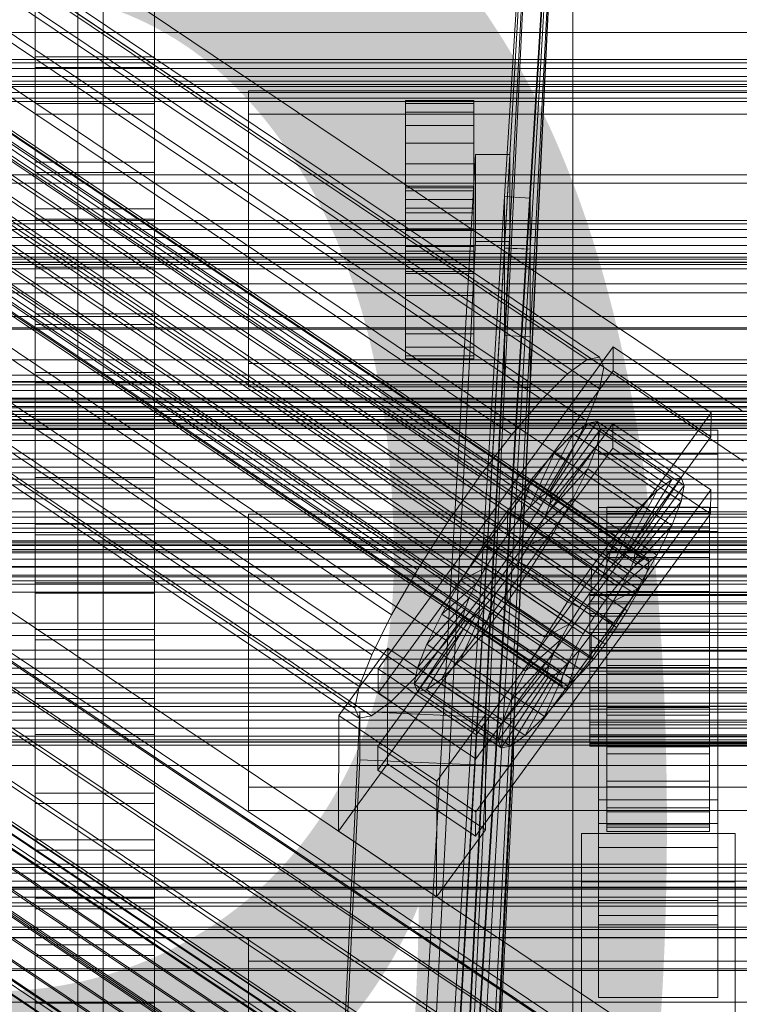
# Model space of a CAD drawing. Header units: millimetres. Extents: x -4395 to 65662, y -65530 to 6847.
# Tile 203 of 256: x -215 to -130, y -35091 to -34976. Entities that reach past the tile are written whole.
import ezdxf

# ---------------------------------------------------------------- set-up
doc = ezdxf.new("R2010")
doc.units = ezdxf.units.MM
for name, color, linetype, lineweight in [('COTAS_O', 1, 'Continuous', 0), ('frontal_C01', 7, 'Continuous', 0), ('frontal_C02', 7, 'Continuous', 0), ('frontal_C03', 7, 'Continuous', 0), ('frontal_C04', 7, 'Continuous', 0), ('frontal_CHUTE_GRIZZLY_SEPARADOR', 7, 'Continuous', 0), ('frontal_mezcladora', 7, 'Continuous', 0), ('frontal_mix-C02', 7, 'Continuous', 0), ('frontal_secador', 7, 'Continuous', 0)]:
    doc.layers.add(name, color=color, linetype=linetype, lineweight=lineweight)
doc.dimstyles.new('R19_100', dxfattribs={"dimtxt": 250, "dimasz": 150, "dimexe": 150, "dimexo": 80, "dimgap": 100, "dimtad": 1, "dimtih": 1, "dimtoh": 1, "dimdsep": 46, "dimcen": 0.09, "dimadec": 0, "dimazin": 0, "dimtfac": 1, "dimtdec": 4, "dimtofl": 0, "dimtmove": 0, "dimatfit": 3, "dimfxl": 1, "dimtolj": 1, "dimtzin": 0, "dimarcsym": 0})

# ---------------------------------------------------------------- blocks, each defined once
blk = doc.blocks.new('DIM_R33_45')
at = {"layer": 'COTAS_O'}
for p, q in [((-1850, -34800), (-1850, -35500)), ((-150, -34800), (-150, -35500)), ((-1850, -35500), (-1700, -35455)), ((-150, -35500), (-300, -35455)), ((-150, -35500), (-1850, -35500)), ((-1850, -35500), (-1700, -35545)), ((-150, -35500), (-300, -35545))]:
    blk.add_line(p, q, dxfattribs=at)
blk.add_text('1700 O', height=250, rotation=180, dxfattribs=at).set_placement((-1000, -35600))
blk = doc.blocks.new('DIM_R33_49')
at = {"layer": 'COTAS_O'}
for p, q in [((-1480, -35300), (-1330, -35255)), ((490, -35300), (340, -35255)), ((-1480, -36000), (-1480, -35300)), ((-1480, -35300), (490, -35300)), ((-1480, -35300), (-1330, -35345)), ((490, -35300), (340, -35345)), ((490, -36000), (490, -35300))]:
    blk.add_line(p, q, dxfattribs=at)
blk.add_text('1970 O', height=250, dxfattribs=at).set_placement((-495, -35200))
blk = doc.blocks.new('DIM_R33_51')
at = {"layer": 'COTAS_O'}
for p, q in [((-1400, -35300), (-1250, -35255)), ((1400, -35300), (1250, -35255)), ((-1400, -36000), (-1400, -35300)), ((-1400, -35300), (1400, -35300)), ((-1400, -35300), (-1250, -35345)), ((1400, -35300), (1250, -35345)), ((1400, -36000), (1400, -35300))]:
    blk.add_line(p, q, dxfattribs=at)
blk.add_text('2800 O', height=250, dxfattribs=at).set_placement((0, -35200))

msp = doc.modelspace()

# ---------------------------------------------------------------- linework, layer by layer
at = {"layer": 'frontal_C01'}
for p, q in [((-332.629, -34891.604), (-148.32, -35015.473)), ((-331.181, -34891.34), (-146.872, -35015.209)), ((-334.938, -34893.291), (-150.629, -35017.16)), ((-330.692, -34892.515), (-146.383, -35016.385)), ((-356.348, -34895.765), (-142.549, -35039.454)), ((-355.53, -34895.168), (-141.731, -35038.856)), ((-355.017, -34895.074), (-141.218, -35038.762)), ((-354.844, -34895.49), (-141.045, -35039.179)), ((-331.197, -34895.051), (-146.887, -35018.92)), ((-357.415, -34896.826), (-143.617, -35040.514)), ((-355.022, -34896.389), (-141.224, -35040.077)), ((-337.95, -34896.284), (-153.641, -35020.154)), ((-355.541, -34897.708), (-141.742, -35041.396)), ((-358.659, -34898.277), (-144.861, -35041.966)), ((-332.659, -34898.773), (-148.35, -35022.643)), ((-146.196, -35043.709), (-359.995, -34900.021)), ((-356.363, -34899.358), (-142.565, -35043.046)), ((-341.461, -34900.381), (-157.152, -35024.25)), ((-357.434, -34901.226), (-143.635, -35044.914)), ((-361.332, -34901.938), (-147.533, -35045.626)), ((-358.68, -34903.185), (-144.881, -35046.873)), ((-334.981, -34903.43), (-150.672, -35027.299)), ((-362.578, -34903.897), (-148.779, -35047.585)), ((-363.648, -34905.765), (-149.85, -35049.453)), ((-360.017, -34905.102), (-146.218, -35048.79)), ((-160.922, -35029.171), (-345.231, -34905.302)), ((-361.352, -34906.845), (-147.554, -35050.533)), ((-364.471, -34907.415), (-150.672, -35051.103)), ((-362.596, -34908.297), (-148.798, -35051.985)), ((-365.168, -34909.632), (-151.369, -35053.32)), ((-364.989, -34908.734), (-151.191, -35052.422)), ((-363.664, -34909.357), (-149.865, -35053.046)), ((-338.003, -34908.702), (-153.694, -35032.571)), ((-364.995, -34910.049), (-151.196, -35053.737)), ((-364.482, -34909.955), (-150.683, -35053.643)), ((-349.002, -34910.711), (-164.693, -35034.58)), ((-341.52, -34914.231), (-157.211, -35038.1)), ((-352.519, -34916.24), (-168.21, -35040.109)), ((-345.291, -34919.64), (-160.982, -35043.509)), ((-355.541, -34921.512), (-171.232, -35045.381)), ((-349.061, -34924.561), (-164.752, -35048.43)), ((-357.863, -34926.168), (-173.554, -35050.037)), ((-352.572, -34928.657), (-168.263, -35052.527)), ((-359.326, -34929.891), (-175.016, -35053.76)), ((-359.83, -34932.426), (-175.521, -35056.296)), ((-355.584, -34931.651), (-171.275, -35055.52)), ((-359.341, -34933.602), (-175.032, -35057.471)), ((-357.893, -34933.337), (-173.584, -35057.207)), ((-130, -35021.621), (-228.298, -34955.558)), ((-228.298, -34961.317), (-130, -35027.38)), ((-450, -34977.195), (450, -34977.195)), ((-172.809, -35051.706), (-145.277, -35013.994)), ((-145.289, -35016.817), (-145.277, -35013.994)), ((-145.277, -35013.994), (-133.809, -35021.702)), ((-150.629, -35017.16), (-148.32, -35015.473)), ((-148.32, -35015.473), (-146.872, -35015.209)), ((-146.872, -35015.209), (-146.383, -35016.385)), ((-145.289, -35016.817), (-172.821, -35054.528)), ((-146.383, -35016.385), (-146.887, -35018.92)), ((-133.821, -35024.524), (-145.289, -35016.817)), ((-153.641, -35020.154), (-150.629, -35017.16)), ((-146.887, -35018.92), (-148.35, -35022.643)), ((-157.152, -35024.25), (-153.641, -35020.154)), ((-133.809, -35021.702), (-161.341, -35059.413)), ((-133.809, -35021.702), (-133.821, -35024.524)), ((-172.847, -35060.738), (-145.315, -35023.026)), ((-153.199, -35031.149), (-148.226, -35022.933)), ((-152.686, -35031.055), (-147.143, -35022.735)), ((-152.513, -35031.471), (-146.777, -35023.615)), ((-148.35, -35022.643), (-150.672, -35027.299)), ((-148.226, -35022.933), (-149.953, -35024.195)), ((-147.143, -35022.735), (-148.226, -35022.933)), ((-148.226, -35022.933), (-138.396, -35029.54)), ((-147.155, -35025.511), (-146.777, -35023.615)), ((-147.143, -35022.735), (-137.313, -35029.342)), ((-146.777, -35023.615), (-147.143, -35022.735)), ((-147, -35026.578), (-147, -35023.755)), ((-147, -35023.755), (-133, -35023.755)), ((-147, -35069.804), (-147, -35023.755)), ((-146.777, -35023.615), (-136.948, -35030.221)), ((-145.327, -35025.849), (-145.315, -35023.026)), ((-145.315, -35023.026), (-133.847, -35030.734)), ((-133, -35023.755), (-133, -35026.578)), ((-133, -35023.755), (-133, -35069.804)), ((-161.353, -35062.236), (-133.821, -35024.524)), ((-160.922, -35029.171), (-157.152, -35024.25)), ((-154.017, -35031.746), (-149.953, -35024.195)), ((-149.953, -35024.195), (-152.207, -35026.434)), ((-149.953, -35024.195), (-140.123, -35030.801)), ((-145.327, -35025.849), (-172.859, -35063.56)), ((-152.692, -35032.37), (-147.155, -35025.511)), ((-148.249, -35028.296), (-147.155, -35025.511)), ((-147.155, -35025.511), (-137.325, -35032.118)), ((-133.859, -35033.556), (-145.327, -35025.849)), ((-155.085, -35032.807), (-152.207, -35026.434)), ((-152.207, -35026.434), (-154.833, -35029.499)), ((-152.207, -35026.434), (-142.377, -35033.041)), ((-133, -35026.578), (-147, -35026.578)), ((-147, -35026.578), (-147, -35072.626)), ((-133, -35072.626), (-133, -35026.578)), ((-150.672, -35027.299), (-153.694, -35032.571)), ((-153.21, -35033.689), (-148.249, -35028.296)), ((-149.985, -35031.779), (-148.249, -35028.296)), ((-148.249, -35028.296), (-138.419, -35034.902)), ((-164.693, -35034.58), (-160.922, -35029.171)), ((-154.833, -35029.499), (-157.653, -35033.179)), ((-156.329, -35034.258), (-154.833, -35029.499)), ((-154.833, -35029.499), (-145.003, -35036.105)), ((-138.396, -35029.54), (-143.369, -35037.755)), ((-137.313, -35029.342), (-142.856, -35037.661)), ((-140.123, -35030.801), (-138.396, -35029.54)), ((-138.396, -35029.54), (-137.313, -35029.342)), ((-137.313, -35029.342), (-136.948, -35030.221)), ((-136.948, -35030.221), (-142.683, -35038.078)), ((-136.948, -35030.221), (-137.325, -35032.118)), ((-133.847, -35030.734), (-161.379, -35068.445)), ((-155.085, -35032.807), (-154.017, -35031.746)), ((-154.033, -35035.339), (-149.985, -35031.779)), ((-154.017, -35031.746), (-153.199, -35031.149)), ((-144.188, -35038.352), (-154.017, -35031.746)), ((-153.199, -35031.149), (-152.686, -35031.055)), ((-143.369, -35037.755), (-153.199, -35031.149)), ((-152.513, -35031.471), (-152.692, -35032.37)), ((-142.856, -35037.661), (-152.686, -35031.055)), ((-152.686, -35031.055), (-152.513, -35031.471)), ((-142.683, -35038.078), (-152.513, -35031.471)), ((-152.246, -35035.723), (-149.985, -35031.779)), ((-149.985, -35031.779), (-140.156, -35038.385)), ((-140.123, -35030.801), (-144.188, -35038.352)), ((-142.377, -35033.041), (-140.123, -35030.801)), ((-133.847, -35030.734), (-133.859, -35033.556)), ((-153.694, -35032.571), (-157.211, -35038.1)), ((-156.329, -35034.258), (-155.085, -35032.807)), ((-145.255, -35039.413), (-155.085, -35032.807)), ((-152.692, -35032.37), (-153.21, -35033.689)), ((-142.862, -35038.976), (-152.692, -35032.37)), ((-147, -35035.61), (-147, -35032.787)), ((-147, -35032.787), (-133, -35032.787)), ((-147, -35078.836), (-147, -35032.787)), ((-146, -35042.75), (-146, -35032.753)), ((-146, -35032.753), (-146, -35033.281)), ((-146, -35032.753), (-134, -35032.753)), ((-146, -35033.52), (-146, -35032.753)), ((-137.325, -35032.118), (-142.862, -35038.976)), ((-137.325, -35032.118), (-138.419, -35034.902)), ((-134, -35033.281), (-134, -35032.753)), ((-134, -35032.753), (-134, -35042.75)), ((-134, -35032.753), (-134, -35033.52)), ((-133, -35032.787), (-133, -35035.61)), ((-133, -35032.787), (-133, -35078.836)), ((-161.391, -35071.268), (-133.859, -35033.556)), ((-157.653, -35033.179), (-160.474, -35037.226)), ((-157.653, -35033.179), (-157.665, -35036.002)), ((-147.823, -35039.786), (-157.653, -35033.179)), ((-153.21, -35033.689), (-154.033, -35035.339)), ((-143.38, -35040.295), (-153.21, -35033.689)), ((-146, -35043), (-146, -35033.281)), ((-146, -35033.281), (-146, -35035.067)), ((-146, -35033.281), (-134, -35033.281)), ((-146, -35043.113), (-146, -35033.52)), ((-146, -35033.52), (-134, -35033.52)), ((-146, -35035.529), (-146, -35033.52)), ((-142.377, -35033.041), (-145.255, -35039.413)), ((-145.003, -35036.105), (-142.377, -35033.041)), ((-134, -35035.067), (-134, -35033.281)), ((-134, -35033.281), (-134, -35043)), ((-134, -35033.52), (-134, -35043.113)), ((-134, -35033.52), (-134, -35035.529)), ((-168.21, -35040.109), (-164.693, -35034.58)), ((-157.665, -35036.002), (-156.329, -35034.258)), ((-146.499, -35040.865), (-156.329, -35034.258)), ((-146, -35043.846), (-146, -35035.067)), ((-146, -35035.067), (-146, -35037.989)), ((-146, -35035.067), (-134, -35035.067)), ((-138.419, -35034.902), (-143.38, -35040.295)), ((-138.419, -35034.902), (-140.156, -35038.385)), ((-134, -35037.989), (-134, -35035.067)), ((-134, -35035.067), (-134, -35043.846)), ((-159.001, -35037.919), (-157.665, -35036.002)), ((-157.665, -35036.002), (-147.835, -35042.608)), ((-154.033, -35035.339), (-155.103, -35037.207)), ((-155.103, -35037.207), (-152.246, -35035.723)), ((-154.877, -35039.859), (-152.246, -35035.723)), ((-144.203, -35041.945), (-154.033, -35035.339)), ((-152.246, -35035.723), (-142.416, -35042.329)), ((-147.823, -35039.786), (-145.003, -35036.105)), ((-133, -35035.61), (-147, -35035.61)), ((-147, -35035.61), (-147, -35081.658)), ((-145.003, -35036.105), (-146.499, -35040.865)), ((-146, -35044.065), (-146, -35035.529)), ((-146, -35035.529), (-134, -35035.529)), ((-146, -35038.643), (-146, -35035.529)), ((-134, -35035.529), (-134, -35044.065)), ((-134, -35035.529), (-134, -35038.643)), ((-133, -35081.658), (-133, -35035.61)), ((-160.474, -35037.226), (-163.105, -35041.362)), ((-159.001, -35037.919), (-160.474, -35037.226)), ((-160.474, -35037.226), (-150.644, -35043.832)), ((-155.103, -35037.207), (-156.35, -35039.166)), ((-145.274, -35043.813), (-155.103, -35037.207)), ((-157.211, -35038.1), (-160.982, -35043.509)), ((-160.247, -35039.878), (-159.001, -35037.919)), ((-149.171, -35044.525), (-159.001, -35037.919)), ((-146, -35045.231), (-146, -35037.989)), ((-146, -35037.989), (-146, -35041.85)), ((-146, -35037.989), (-134, -35037.989)), ((-146, -35045.54), (-146, -35038.643)), ((-146, -35038.643), (-134, -35038.643)), ((-146, -35042.651), (-146, -35038.643)), ((-144.188, -35038.352), (-145.255, -35039.413)), ((-140.156, -35038.385), (-144.203, -35041.945)), ((-143.369, -35037.755), (-144.188, -35038.352)), ((-142.856, -35037.661), (-143.369, -35037.755)), ((-142.862, -35038.976), (-142.683, -35038.078)), ((-142.683, -35038.078), (-142.856, -35037.661)), ((-140.156, -35038.385), (-142.416, -35042.329)), ((-141.731, -35038.856), (-141.218, -35038.762)), ((-141.218, -35038.762), (-141.045, -35039.179)), ((-134, -35041.85), (-134, -35037.989)), ((-134, -35037.989), (-134, -35045.231)), ((-134, -35038.643), (-134, -35045.54)), ((-134, -35038.643), (-134, -35042.651)), ((-160.247, -35039.878), (-163.105, -35041.362)), ((-161.318, -35041.746), (-160.247, -35039.878)), ((-150.417, -35046.484), (-160.247, -35039.878)), ((-157.698, -35043.905), (-154.877, -35039.859)), ((-156.35, -35039.166), (-157.686, -35041.082)), ((-156.35, -35039.166), (-154.877, -35039.859)), ((-146.52, -35045.772), (-156.35, -35039.166)), ((-154.877, -35039.859), (-145.047, -35046.465)), ((-150.644, -35043.832), (-147.823, -35039.786)), ((-147.835, -35042.608), (-147.823, -35039.786)), ((-145.255, -35039.413), (-146.499, -35040.865)), ((-143.617, -35040.514), (-142.549, -35039.454)), ((-143.38, -35040.295), (-142.862, -35038.976)), ((-142.549, -35039.454), (-141.731, -35038.856)), ((-141.045, -35039.179), (-141.224, -35040.077)), ((-171.232, -35045.381), (-168.21, -35040.109)), ((-146.499, -35040.865), (-147.835, -35042.608)), ((-144.861, -35041.966), (-143.617, -35040.514)), ((-144.203, -35041.945), (-143.38, -35040.295)), ((-141.224, -35040.077), (-141.742, -35041.396)), ((-163.105, -35041.362), (-165.365, -35045.305)), ((-161.318, -35041.746), (-165.365, -35045.305)), ((-163.105, -35041.362), (-153.275, -35047.968)), ((-162.14, -35043.396), (-161.318, -35041.746)), ((-151.488, -35048.352), (-161.318, -35041.746)), ((-157.686, -35041.082), (-159.022, -35042.826)), ((-157.686, -35041.082), (-157.698, -35043.905)), ((-147.856, -35047.689), (-157.686, -35041.082)), ((-146.196, -35043.709), (-144.861, -35041.966)), ((-146, -35047.059), (-146, -35041.85)), ((-146, -35041.85), (-146, -35046.385)), ((-146, -35041.85), (-134, -35041.85)), ((-145.274, -35043.813), (-144.203, -35041.945)), ((-141.742, -35041.396), (-142.565, -35043.046)), ((-134, -35046.385), (-134, -35041.85)), ((-134, -35041.85), (-134, -35047.059)), ((-159.022, -35042.826), (-160.518, -35047.586)), ((-159.022, -35042.826), (-160.266, -35044.278)), ((-149.192, -35049.432), (-159.022, -35042.826)), ((-147.835, -35042.608), (-149.171, -35044.525)), ((-148, -35043.113), (-148, -35042.75)), ((-148, -35042.75), (-148, -35043)), ((-148, -35042.75), (148, -35042.75)), ((-148, -35043), (-148, -35043.846)), ((-148, -35043), (148, -35043)), ((-148, -35044.065), (-148, -35043.113)), ((-148, -35043.113), (148, -35043.113)), ((-146, -35047.439), (-146, -35042.651)), ((-146, -35042.651), (-134, -35042.651)), ((-146, -35047.278), (-146, -35042.651)), ((-146, -35043), (-146, -35042.75)), ((-134, -35042.75), (-146, -35042.75)), ((-146, -35042.75), (-146, -35043.113)), ((-146, -35043.846), (-146, -35043)), ((-134, -35043), (-146, -35043)), ((-134, -35043.113), (-146, -35043.113)), ((-146, -35043.113), (-146, -35044.065)), ((-142.416, -35042.329), (-145.274, -35043.813)), ((-142.416, -35042.329), (-145.047, -35046.465)), ((-142.565, -35043.046), (-143.635, -35044.914)), ((-134, -35042.651), (-134, -35047.439)), ((-134, -35042.651), (-134, -35047.278)), ((-134, -35042.75), (-134, -35043)), ((-134, -35043.113), (-134, -35042.75)), ((-134, -35043), (-134, -35043.846)), ((-134, -35044.065), (-134, -35043.113)), ((-162.14, -35043.396), (-167.102, -35048.788)), ((-160.982, -35043.509), (-164.752, -35048.43)), ((-160.266, -35044.278), (-163.144, -35050.65)), ((-162.659, -35044.715), (-162.14, -35043.396)), ((-152.311, -35050.002), (-162.14, -35043.396)), ((-160.266, -35044.278), (-161.333, -35045.338)), ((-160.518, -35047.586), (-157.698, -35043.905)), ((-150.436, -35050.884), (-160.266, -35044.278)), ((-157.698, -35043.905), (-147.868, -35050.511)), ((-153.275, -35047.968), (-150.644, -35043.832)), ((-150.644, -35043.832), (-149.171, -35044.525)), ((-149.171, -35044.525), (-150.417, -35046.484)), ((-148, -35043.846), (-148, -35045.231)), ((-148, -35043.846), (148, -35043.846)), ((-148, -35045.54), (-148, -35044.065)), ((-148, -35044.065), (148, -35044.065)), ((-147.533, -35045.626), (-146.196, -35043.709)), ((-146.52, -35045.772), (-145.274, -35043.813)), ((-146, -35045.231), (-146, -35043.846)), ((-134, -35043.846), (-146, -35043.846)), ((-134, -35044.065), (-146, -35044.065)), ((-146, -35044.065), (-146, -35045.54)), ((-134, -35043.846), (-134, -35045.231)), ((-134, -35045.54), (-134, -35044.065)), ((-173.554, -35050.037), (-171.232, -35045.381)), ((-162.837, -35045.613), (-168.573, -35053.47)), ((-162.659, -35044.715), (-168.196, -35051.573)), ((-165.365, -35045.305), (-167.102, -35048.788)), ((-161.333, -35045.338), (-165.397, -35052.89)), ((-165.365, -35045.305), (-155.535, -35051.912)), ((-162.837, -35045.613), (-162.659, -35044.715)), ((-162.664, -35046.03), (-162.837, -35045.613)), ((-153.008, -35052.219), (-162.837, -35045.613)), ((-152.829, -35051.321), (-162.659, -35044.715)), ((-161.333, -35045.338), (-162.151, -35045.936)), ((-151.503, -35051.945), (-161.333, -35045.338)), ((-148.779, -35047.585), (-147.533, -35045.626)), ((-148, -35045.231), (-148, -35047.059)), ((-148, -35045.231), (148, -35045.231)), ((-148, -35047.439), (-148, -35045.54)), ((-148, -35045.54), (148, -35045.54)), ((-146, -35047.059), (-146, -35045.231)), ((-134, -35045.231), (-146, -35045.231)), ((-134, -35045.54), (-146, -35045.54)), ((-146, -35045.54), (-146, -35047.439)), ((-143.635, -35044.914), (-144.881, -35046.873)), ((-134, -35045.231), (-134, -35047.059)), ((-134, -35047.439), (-134, -35045.54)), ((-162.664, -35046.03), (-168.208, -35054.349)), ((-162.151, -35045.936), (-167.125, -35054.151)), ((-162.151, -35045.936), (-162.664, -35046.03)), ((-152.835, -35052.636), (-162.664, -35046.03)), ((-152.321, -35052.542), (-162.151, -35045.936)), ((-153.275, -35047.968), (-150.417, -35046.484)), ((-150.417, -35046.484), (-151.488, -35048.352)), ((-145.047, -35046.465), (-147.868, -35050.511)), ((-147.856, -35047.689), (-146.52, -35045.772)), ((-145.047, -35046.465), (-146.52, -35045.772)), ((-146, -35046.385), (-146, -35049.207)), ((-134, -35046.385), (-146, -35046.385)), ((-146, -35046.385), (-146, -35051.285)), ((-134, -35049.207), (-134, -35046.385)), ((-134, -35051.285), (-134, -35046.385)), ((-163.144, -35050.65), (-160.518, -35047.586)), ((-160.518, -35047.586), (-150.688, -35054.192)), ((-155.535, -35051.912), (-153.275, -35047.968)), ((-149.85, -35049.453), (-148.779, -35047.585)), ((-149.192, -35049.432), (-147.856, -35047.689)), ((-148, -35047.059), (-148, -35049.207)), ((-148, -35047.059), (148, -35047.059)), ((-148, -35049.63), (-148, -35047.439)), ((-148, -35047.439), (148, -35047.439)), ((-147.868, -35050.511), (-147.856, -35047.689)), ((-144.881, -35046.873), (-146.218, -35048.79)), ((-146, -35049.207), (-146, -35047.059)), ((-134, -35047.059), (-146, -35047.059)), ((-146, -35049.63), (-146, -35047.278)), ((-146, -35047.278), (-134, -35047.278)), ((-146, -35052.21), (-146, -35047.278)), ((-134, -35047.439), (-146, -35047.439)), ((-146, -35047.439), (-146, -35049.63)), ((-134, -35047.059), (-134, -35049.207)), ((-134, -35047.278), (-134, -35049.63)), ((-134, -35047.278), (-134, -35052.21)), ((-134, -35049.63), (-134, -35047.439)), ((-164.752, -35048.43), (-168.263, -35052.527)), ((-167.102, -35048.788), (-168.196, -35051.573)), ((-167.102, -35048.788), (-157.272, -35055.395)), ((-155.535, -35051.912), (-151.488, -35048.352)), ((-151.488, -35048.352), (-152.311, -35050.002)), ((-146.218, -35048.79), (-147.554, -35050.533)), ((-177.394, -35057.144), (-171.658, -35049.288)), ((-175.016, -35053.76), (-173.554, -35050.037)), ((-171.715, -35062.836), (-171.658, -35049.288)), ((-171.658, -35049.288), (-160.19, -35056.995)), ((-157.272, -35055.395), (-152.311, -35050.002)), ((-152.311, -35050.002), (-152.829, -35051.321)), ((-150.688, -35054.192), (-149.192, -35049.432)), ((-150.672, -35051.103), (-149.85, -35049.453)), ((-150.436, -35050.884), (-149.192, -35049.432)), ((-148, -35049.207), (-148, -35051.528)), ((148, -35049.207), (-148, -35049.207)), ((-148, -35051.967), (-148, -35049.63)), ((-148, -35049.63), (148, -35049.63)), ((-146, -35049.207), (-134, -35049.207)), ((-146, -35051.528), (-146, -35049.207)), ((-134, -35049.63), (-146, -35049.63)), ((-146, -35049.63), (-146, -35051.967)), ((-134, -35049.207), (-134, -35051.528)), ((-134, -35051.967), (-134, -35049.63)), ((-165.397, -35052.89), (-163.144, -35050.65)), ((-163.144, -35050.65), (-153.314, -35057.257)), ((-158.366, -35058.179), (-152.829, -35051.321)), ((-153.314, -35057.257), (-150.436, -35050.884)), ((-152.829, -35051.321), (-153.008, -35052.219)), ((-151.503, -35051.945), (-150.436, -35050.884)), ((-151.191, -35052.422), (-150.672, -35051.103)), ((-147.868, -35050.511), (-150.688, -35054.192)), ((-147.554, -35050.533), (-148.798, -35051.985)), ((-146, -35051.528), (-146, -35051.285)), ((-146, -35051.285), (-146, -35056.217)), ((-146, -35051.285), (-134, -35051.285)), ((-134, -35056.217), (-134, -35051.285)), ((-134, -35051.285), (-134, -35051.528)), ((-172.809, -35051.706), (-172.821, -35054.528)), ((-161.341, -35059.413), (-172.809, -35051.706)), ((-168.263, -35052.527), (-171.275, -35055.52)), ((-168.196, -35051.573), (-168.573, -35053.47)), ((-168.196, -35051.573), (-158.366, -35058.179)), ((-158.743, -35060.076), (-153.008, -35052.219)), ((-157.295, -35060.757), (-152.321, -35052.542)), ((-157.272, -35055.395), (-155.535, -35051.912)), ((-155.567, -35059.496), (-151.503, -35051.945)), ((-153.008, -35052.219), (-152.835, -35052.636)), ((-152.835, -35052.636), (-152.321, -35052.542)), ((-152.321, -35052.542), (-151.503, -35051.945)), ((-151.369, -35053.32), (-151.191, -35052.422)), ((-148.798, -35051.985), (-149.865, -35053.046)), ((-148, -35051.528), (-148, -35053.865)), ((-148, -35051.528), (148, -35051.528)), ((-148, -35054.288), (-148, -35051.967)), ((-148, -35051.967), (148, -35051.967)), ((-146, -35053.865), (-146, -35051.528)), ((-134, -35051.528), (-146, -35051.528)), ((-146, -35051.967), (-146, -35052.21)), ((-134, -35051.967), (-146, -35051.967)), ((-146, -35051.967), (-146, -35054.288)), ((-146, -35052.21), (-134, -35052.21)), ((-146, -35057.11), (-146, -35052.21)), ((-134, -35051.528), (-134, -35053.865)), ((-134, -35052.21), (-134, -35051.967)), ((-134, -35054.288), (-134, -35051.967)), ((-134, -35052.21), (-134, -35057.11)), ((-168.573, -35053.47), (-168.208, -35054.349)), ((-168.573, -35053.47), (-158.743, -35060.076)), ((-167.125, -35054.151), (-165.397, -35052.89)), ((-165.397, -35052.89), (-155.567, -35059.496)), ((-158.378, -35060.955), (-152.835, -35052.636)), ((-151.196, -35053.737), (-151.369, -35053.32)), ((-150.683, -35053.643), (-151.196, -35053.737)), ((-149.865, -35053.046), (-150.683, -35053.643)), ((-175.521, -35056.296), (-175.016, -35053.76)), ((-172.821, -35054.528), (-161.353, -35062.236)), ((-168.208, -35054.349), (-167.125, -35054.151)), ((-168.208, -35054.349), (-158.378, -35060.955)), ((-167.125, -35054.151), (-157.295, -35060.757)), ((-150.688, -35054.192), (-153.314, -35057.257)), ((-148, -35053.865), (-148, -35056.056)), ((-148, -35053.865), (148, -35053.865)), ((-148, -35056.436), (-148, -35054.288)), ((-148, -35054.288), (148, -35054.288)), ((-146, -35056.056), (-146, -35053.865)), ((-146, -35053.865), (-146, -35056.217)), ((-134, -35053.865), (-146, -35053.865)), ((-146, -35054.288), (-146, -35057.11)), ((-134, -35054.288), (-146, -35054.288)), ((-146, -35054.288), (-146, -35056.436)), ((-134, -35056.217), (-134, -35053.865)), ((-134, -35053.865), (-134, -35056.056)), ((-134, -35057.11), (-134, -35054.288)), ((-134, -35056.436), (-134, -35054.288)), ((-171.275, -35055.52), (-173.584, -35057.207)), ((-158.366, -35058.179), (-157.272, -35055.395)), ((-177.811, -35116.257), (-174.943, -35056.694)), ((-177.394, -35057.144), (-177.451, -35070.692)), ((-165.926, -35064.852), (-177.394, -35057.144)), ((-175.032, -35057.471), (-175.521, -35056.296)), ((-173.584, -35057.207), (-175.032, -35057.471)), ((-174.943, -35062.34), (-174.943, -35056.694)), ((-174.943, -35056.694), (-156.962, -35057.491)), ((-160.19, -35056.995), (-165.926, -35064.852)), ((-160.19, -35056.995), (-160.247, -35070.543)), ((-148, -35056.056), (-148, -35057.955)), ((-148, -35056.056), (148, -35056.056)), ((-148, -35058.264), (-148, -35056.436)), ((-148, -35056.436), (148, -35056.436)), ((-146, -35057.955), (-146, -35056.056)), ((-146, -35056.056), (-146, -35060.844)), ((-134, -35056.056), (-146, -35056.056)), ((-146, -35056.217), (-146, -35060.844)), ((-146, -35056.217), (-134, -35056.217)), ((-146, -35056.436), (-146, -35061.645)), ((-134, -35056.436), (-146, -35056.436)), ((-146, -35056.436), (-146, -35058.264)), ((-146, -35057.11), (-134, -35057.11)), ((-146, -35061.645), (-146, -35057.11)), ((-134, -35060.844), (-134, -35056.056)), ((-134, -35056.056), (-134, -35057.955)), ((-134, -35060.844), (-134, -35056.217)), ((-134, -35061.645), (-134, -35056.436)), ((-134, -35058.264), (-134, -35056.436)), ((-134, -35057.11), (-134, -35061.645)), ((-156.962, -35057.491), (-159.83, -35117.054)), ((-158.743, -35060.076), (-158.366, -35058.179)), ((-156.962, -35057.491), (-156.962, -35063.137)), ((-153.314, -35057.257), (-155.567, -35059.496)), ((-148, -35057.955), (-148, -35059.43)), ((-148, -35057.955), (148, -35057.955)), ((-148, -35059.649), (-148, -35058.264)), ((-148, -35058.264), (148, -35058.264)), ((-146, -35059.43), (-146, -35057.955)), ((-146, -35057.955), (-146, -35064.852)), ((-134, -35057.955), (-146, -35057.955)), ((-146, -35058.264), (-146, -35065.506)), ((-134, -35058.264), (-146, -35058.264)), ((-146, -35058.264), (-146, -35059.649)), ((-134, -35064.852), (-134, -35057.955)), ((-134, -35057.955), (-134, -35059.43)), ((-134, -35065.506), (-134, -35058.264)), ((-134, -35059.649), (-134, -35058.264)), ((-161.353, -35062.236), (-161.341, -35059.413)), ((-155.567, -35059.496), (-157.295, -35060.757)), ((-148, -35059.43), (-148, -35060.382)), ((-148, -35059.43), (148, -35059.43)), ((-146, -35060.382), (-146, -35059.43)), ((-146, -35059.43), (-146, -35067.966)), ((-134, -35059.43), (-146, -35059.43)), ((-134, -35067.966), (-134, -35059.43)), ((-134, -35059.43), (-134, -35060.382)), ((-158.378, -35060.955), (-158.743, -35060.076)), ((-148, -35060.495), (-148, -35059.649)), ((-148, -35059.649), (148, -35059.649)), ((-148, -35060.382), (-148, -35060.745)), ((-148, -35060.382), (148, -35060.382)), ((-148, -35060.745), (-148, -35060.495)), ((-148, -35060.495), (148, -35060.495)), ((-146, -35059.649), (-146, -35068.428)), ((-134, -35059.649), (-146, -35059.649)), ((-146, -35059.649), (-146, -35060.495)), ((-146, -35060.745), (-146, -35060.382)), ((-146, -35060.382), (-146, -35069.975)), ((-134, -35060.382), (-146, -35060.382)), ((-146, -35060.495), (-146, -35070.214)), ((-134, -35060.495), (-146, -35060.495)), ((-146, -35060.495), (-146, -35060.745)), ((-134, -35068.428), (-134, -35059.649)), ((-134, -35060.495), (-134, -35059.649)), ((-134, -35069.975), (-134, -35060.382)), ((-134, -35060.382), (-134, -35060.745)), ((-134, -35070.214), (-134, -35060.495)), ((-134, -35060.745), (-134, -35060.495)), ((-172.847, -35060.738), (-172.859, -35063.56)), ((-161.379, -35068.445), (-172.847, -35060.738)), ((-157.295, -35060.757), (-158.378, -35060.955)), ((-148, -35060.745), (148, -35060.745)), ((-146, -35060.745), (-146, -35070.742)), ((-134, -35060.745), (-146, -35060.745)), ((-146, -35060.844), (-146, -35064.852)), ((-146, -35060.844), (-134, -35060.844)), ((-146, -35061.645), (-134, -35061.645)), ((-146, -35065.506), (-146, -35061.645)), ((-134, -35070.742), (-134, -35060.745)), ((-134, -35064.852), (-134, -35060.844)), ((-134, -35061.645), (-134, -35065.506)), ((-177.811, -35121.903), (-174.943, -35062.34)), ((-171.715, -35062.836), (-177.451, -35070.692)), ((-156.962, -35063.137), (-174.943, -35062.34)), ((-160.247, -35070.543), (-171.715, -35062.836)), ((-172.859, -35063.56), (-161.391, -35071.268)), ((-159.83, -35122.7), (-156.962, -35063.137)), ((-165.983, -35078.4), (-165.926, -35064.852)), ((-146, -35064.852), (-146, -35067.966)), ((-146, -35064.852), (-134, -35064.852)), ((-134, -35067.966), (-134, -35064.852)), ((-146, -35065.506), (-134, -35065.506)), ((-146, -35068.428), (-146, -35065.506)), ((-134, -35065.506), (-134, -35068.428)), ((-147, -35080.586), (-147, -35067.038)), ((-147, -35067.038), (-133, -35067.038)), ((-147, -35076.632), (-147, -35067.038)), ((-133, -35067.038), (-133, -35080.586)), ((-133, -35067.038), (-133, -35076.632)), ((-161.391, -35071.268), (-161.379, -35068.445)), ((-146, -35067.966), (-146, -35069.975)), ((-146, -35067.966), (-134, -35067.966)), ((-146, -35068.428), (-134, -35068.428)), ((-146, -35070.214), (-146, -35068.428)), ((-134, -35069.975), (-134, -35067.966)), ((-134, -35068.428), (-134, -35070.214)), ((-133, -35069.804), (-147, -35069.804)), ((-147, -35069.804), (-147, -35072.626)), ((-133, -35072.626), (-133, -35069.804)), ((-177.451, -35070.692), (-165.983, -35078.4)), ((-165.983, -35078.4), (-160.247, -35070.543)), ((-149, -35076.635), (-149, -35070.99)), ((-149, -35070.99), (-131, -35070.99)), ((-149, -35116.654), (-149, -35070.99)), ((-146, -35069.975), (-146, -35070.742)), ((-146, -35069.975), (-134, -35069.975)), ((-146, -35070.214), (-134, -35070.214)), ((-146, -35070.742), (-146, -35070.214)), ((-146, -35070.742), (-134, -35070.742)), ((-134, -35070.742), (-134, -35069.975)), ((-134, -35070.214), (-134, -35070.742)), ((-131, -35070.99), (-131, -35076.635)), ((-131, -35070.99), (-131, -35116.654)), ((-147, -35072.626), (-133, -35072.626)), ((-131, -35076.635), (-149, -35076.635)), ((-149, -35122.299), (-149, -35076.635)), ((-133, -35076.632), (-147, -35076.632)), ((-147, -35076.632), (-147, -35090.18)), ((-133, -35090.18), (-133, -35076.632)), ((-131, -35122.299), (-131, -35076.635)), ((-133, -35078.836), (-147, -35078.836)), ((-147, -35078.836), (-147, -35081.658)), ((-133, -35081.658), (-133, -35078.836)), ((-133, -35080.586), (-147, -35080.586)), ((-147, -35080.586), (-147, -35090.18)), ((-133, -35090.18), (-133, -35080.586)), ((-147, -35081.658), (-133, -35081.658)), ((-147, -35090.18), (-133, -35090.18))]:
    msp.add_line(p, q, dxfattribs=at)
at = {"layer": 'frontal_C02'}
for p, q in [((-332.629, -34972.831), (-148.32, -35096.086)), ((-331.181, -34972.673), (-146.872, -35095.928)), ((-330.692, -34973.956), (-146.383, -35097.211)), ((-334.938, -34974.419), (-150.629, -35097.673)), ((-355.017, -34976.461), (-141.218, -35119.437)), ((-356.348, -34977.08), (-142.549, -35120.055)), ((-355.53, -34976.517), (-141.731, -35119.493)), ((-354.844, -34976.916), (-141.045, -35119.891)), ((-337.95, -34977.328), (-153.641, -35100.582)), ((-331.197, -34976.592), (-146.887, -35099.847)), ((-357.415, -34978.111), (-143.617, -35121.086)), ((-355.022, -34977.85), (-141.224, -35120.825)), ((-358.659, -34979.539), (-144.861, -35122.515)), ((-355.541, -34979.2), (-141.742, -35122.175)), ((-356.363, -34980.873), (-142.565, -35123.849)), ((-332.659, -34980.402), (-148.35, -35103.656)), ((-146.196, -35124.244), (-359.995, -34981.269)), ((-341.461, -34981.36), (-157.152, -35104.615)), ((450, -34982.905), (-450, -34982.905)), ((-361.332, -34983.181), (-147.533, -35126.157)), ((-357.434, -34982.757), (-143.635, -35125.732)), ((-362.578, -34985.146), (-148.779, -35128.121)), ((-358.68, -34984.722), (-144.881, -35127.697)), ((-334.981, -34985.125), (-150.672, -35108.379)), ((-360.017, -34986.634), (-146.218, -35129.609)), ((-160.922, -35109.496), (-345.231, -34986.241)), ((-363.648, -34987.029), (-149.85, -35130.005)), ((-364.471, -34988.703), (-150.672, -35131.678)), ((-361.352, -34988.363), (-147.554, -35131.339)), ((-364.989, -34990.053), (-151.191, -35133.028)), ((-362.596, -34989.792), (-148.798, -35132.768)), ((-363.664, -34990.823), (-149.865, -35133.798)), ((-338.003, -34990.44), (-153.694, -35113.695)), ((-349.002, -34991.638), (-164.693, -35114.893)), ((-450, -34994.827), (450, -34994.827)), ((-341.52, -34995.985), (-157.211, -35119.24)), ((-352.519, -34997.183), (-168.21, -35120.438)), ((-345.291, -35001.382), (-160.982, -35124.637)), ((-311.15, -35003.741), (311.15, -35003.741)), ((-311.15, -35004.337), (311.15, -35004.337)), ((-311.15, -35004.874), (311.15, -35004.874)), ((-311.15, -35006.623), (311.15, -35006.623)), ((-311.15, -35007.66), (311.15, -35007.66)), ((-311.15, -35010.441), (311.15, -35010.441)), ((-311.15, -35011.908), (311.15, -35011.908)), ((-311.15, -35015.532), (311.15, -35015.532)), ((-311.15, -35017.329), (311.15, -35017.329)), ((-440, -35020.127), (440, -35020.127)), ((-440, -35020.339), (440, -35020.339)), ((-440, -35020.529), (440, -35020.529)), ((-440, -35021.148), (440, -35021.148)), ((-440, -35021.516), (440, -35021.516)), ((-440, -35022.501), (440, -35022.501)), ((311.15, -35021.549), (-311.15, -35021.549)), ((-440, -35023.021), (440, -35023.021)), ((-311.15, -35023.553), (311.15, -35023.553)), ((-440, -35024.305), (440, -35024.305)), ((-440, -35024.942), (440, -35024.942)), ((440, -35026.437), (-440, -35026.437)), ((-440, -35027.148), (440, -35027.148)), ((-311.15, -35028.083), (311.15, -35028.083)), ((-440, -35028.752), (440, -35028.752)), ((-440, -35029.487), (440, -35029.487)), ((-311.15, -35030.157), (311.15, -35030.157)), ((-440, -35031.092), (440, -35031.092)), ((-440, -35031.802), (440, -35031.802)), ((-440, -35033.298), (440, -35033.298)), ((-440, -35033.934), (440, -35033.934)), ((-440, -35035.219), (440, -35035.219)), ((-311.15, -35034.686), (311.15, -35034.686)), ((-440, -35035.738), (440, -35035.738)), ((-440, -35036.724), (440, -35036.724)), ((-440, -35037.091), (440, -35037.091)), ((-311.15, -35036.69), (311.15, -35036.69)), ((-130, -35102.421), (-228.298, -35036.685)), ((-440, -35037.711), (440, -35037.711)), ((-440, -35037.901), (440, -35037.901)), ((-440, -35038.112), (440, -35038.112)), ((-311.15, -35040.911), (311.15, -35040.911)), ((-311.15, -35042.708), (311.15, -35042.708)), ((-228.298, -35042.415), (-130, -35108.151)), ((-311.15, -35046.332), (311.15, -35046.332)), ((-311.15, -35047.799), (311.15, -35047.799)), ((-311.15, -35050.58), (311.15, -35050.58)), ((-311.15, -35051.617), (311.15, -35051.617)), ((-311.15, -35053.365), (311.15, -35053.365)), ((-311.15, -35053.902), (311.15, -35053.902)), ((-311.15, -35054.499), (311.15, -35054.499))]:
    msp.add_line(p, q, dxfattribs=at)
at = {"layer": 'frontal_C03'}
for p, q in [((1270, -34980.357), (-1230, -34980.357)), ((1270, -34980.743), (-1230, -34980.743)), ((1270, -34981.409), (-1230, -34981.409)), ((-1230, -34982.341), (1270, -34982.341)), ((1270, -34983.283), (-1230, -34983.283)), ((1270, -34984.215), (-1230, -34984.215)), ((1270, -34984.881), (-1230, -34984.881)), ((1270, -34985.267), (-1230, -34985.267)), ((1270, -34999.198), (-1230, -34999.198)), ((1270, -34999.584), (-1230, -34999.584)), ((1270, -35000.25), (-1230, -35000.25)), ((-1230, -35001.182), (1270, -35001.182)), ((1270, -35002.124), (-1230, -35002.124)), ((1270, -35003.056), (-1230, -35003.056)), ((1270, -35003.722), (-1230, -35003.722)), ((1270, -35004.108), (-1230, -35004.108)), ((1270, -35018.039), (-1230, -35018.039)), ((1270, -35018.425), (-1230, -35018.425)), ((1270, -35019.091), (-1230, -35019.091)), ((-1230, -35020.023), (1270, -35020.023)), ((1270, -35020.965), (-1230, -35020.965)), ((1270, -35021.897), (-1230, -35021.897)), ((1270, -35022.563), (-1230, -35022.563)), ((1270, -35022.949), (-1230, -35022.949)), ((1270, -35036.88), (-1230, -35036.88)), ((1270, -35037.266), (-1230, -35037.266)), ((1270, -35037.932), (-1230, -35037.932)), ((-1230, -35038.864), (1270, -35038.864)), ((1270, -35039.806), (-1230, -35039.806)), ((1270, -35040.738), (-1230, -35040.738)), ((1270, -35041.404), (-1230, -35041.404)), ((1270, -35041.79), (-1230, -35041.79)), ((1270, -35055.721), (-1230, -35055.721)), ((1270, -35056.107), (-1230, -35056.107)), ((1270, -35056.773), (-1230, -35056.773)), ((-1230, -35057.705), (1270, -35057.705)), ((1270, -35058.647), (-1230, -35058.647)), ((1270, -35059.579), (-1230, -35059.579)), ((1270, -35060.245), (-1230, -35060.245)), ((1270, -35060.631), (-1230, -35060.631)), ((1270, -35074.562), (-1230, -35074.562)), ((1270, -35074.948), (-1230, -35074.948)), ((1270, -35075.614), (-1230, -35075.614)), ((-1230, -35076.546), (1270, -35076.546)), ((1270, -35077.257), (-1230, -35077.257)), ((1270, -35077.342), (-1230, -35077.342)), ((1270, -35077.488), (-1230, -35077.488)), ((1270, -35078.42), (-1230, -35078.42)), ((1270, -35079.086), (-1230, -35079.086)), ((1270, -35079.472), (-1230, -35079.472)), ((1270, -35081.957), (-1230, -35081.957)), ((1270, -35082.199), (-1230, -35082.199)), ((1270, -35083.141), (-1230, -35083.141)), ((1270, -35083.208), (-1230, -35083.208)), ((1270, -35086.813), (-1230, -35086.813)), ((1270, -35087.002), (-1230, -35087.002)), ((1270, -35090.725), (-1230, -35090.725))]:
    msp.add_line(p, q, dxfattribs=at)
at = {"layer": 'frontal_C04'}
for p, q in [((-213, -34980.044), (-213, -34944.335)), ((-199, -34944.335), (-199, -34980.044)), ((-213, -34949.808), (-213, -34985.516)), ((-199, -34985.516), (-199, -34949.808)), ((-213, -34992.356), (-213, -34956.648)), ((-199, -34956.648), (-199, -34992.356)), ((-213, -34962.12), (-213, -34997.829)), ((-199, -34997.829), (-199, -34962.12)), ((-213, -35004.669), (-213, -34968.961)), ((-199, -34968.961), (-199, -35004.669)), ((-213, -34973.203), (-213, -34980.044)), ((-199, -34973.203), (-199, -34980.044)), ((-213, -34974.433), (-213, -35010.141)), ((-213, -34981.273), (-213, -34974.433)), ((-199, -35010.141), (-199, -34974.433)), ((-199, -34974.433), (-199, -34981.273)), ((-199, -34980.044), (-213, -34980.044)), ((-213, -34981.273), (-199, -34981.273)), ((-213, -35016.982), (-213, -34981.273)), ((-199, -34981.273), (-199, -35016.982)), ((188, -34984.006), (-188, -34984.006)), ((-188, -34984.006), (-188, -35015.956)), ((-188, -34986.742), (-188, -34984.006)), ((-213, -34985.516), (-199, -34985.516)), ((-213, -34985.516), (-213, -34992.356)), ((-199, -34985.516), (-199, -34992.356)), ((-199, -34986.746), (-213, -34986.746)), ((-213, -34986.746), (-213, -35022.454)), ((-213, -34993.586), (-213, -34986.746)), ((-199, -35022.454), (-199, -34986.746)), ((-199, -34986.746), (-199, -34993.586)), ((-188, -34986.742), (188, -34986.742)), ((-188, -35018.692), (-188, -34986.742)), ((-199, -34992.356), (-213, -34992.356)), ((-213, -34993.586), (-199, -34993.586)), ((-213, -35029.294), (-213, -34993.586)), ((-199, -34993.586), (-199, -35029.294)), ((-213, -34997.829), (-199, -34997.829)), ((-213, -34997.829), (-213, -35004.669)), ((-199, -34997.829), (-199, -35004.669)), ((-199, -34999.058), (-213, -34999.058)), ((-213, -34999.058), (-213, -35034.767)), ((-213, -35005.899), (-213, -34999.058)), ((-199, -35034.767), (-199, -34999.058)), ((-199, -34999.058), (-199, -35005.899)), ((-199, -35004.669), (-213, -35004.669)), ((-213, -35005.899), (-199, -35005.899)), ((-213, -35041.607), (-213, -35005.899)), ((-199, -35005.899), (-199, -35041.607)), ((-213, -35010.141), (-199, -35010.141)), ((-213, -35010.141), (-213, -35016.982)), ((-199, -35010.141), (-199, -35016.982)), ((-199, -35011.371), (-213, -35011.371)), ((-213, -35011.371), (-213, -35047.079)), ((-213, -35018.212), (-213, -35011.371)), ((-199, -35047.079), (-199, -35011.371)), ((-199, -35011.371), (-199, -35018.212)), ((-188, -35015.956), (188, -35015.956)), ((-188, -35015.956), (-188, -35018.692)), ((-199, -35016.982), (-213, -35016.982)), ((-213, -35018.212), (-199, -35018.212)), ((-213, -35053.92), (-213, -35018.212)), ((-199, -35018.212), (-199, -35053.92)), ((188, -35018.692), (-188, -35018.692)), ((-213, -35022.454), (-199, -35022.454)), ((-213, -35022.454), (-213, -35029.294)), ((-199, -35022.454), (-199, -35029.294)), ((-199, -35023.684), (-213, -35023.684)), ((-213, -35023.684), (-213, -35059.392)), ((-213, -35030.524), (-213, -35023.684)), ((-199, -35059.392), (-199, -35023.684)), ((-199, -35023.684), (-199, -35030.524)), ((-199, -35029.294), (-213, -35029.294)), ((-213, -35030.524), (-199, -35030.524)), ((-213, -35066.233), (-213, -35030.524)), ((-199, -35030.524), (-199, -35066.233)), ((188, -35033.599), (-188, -35033.599)), ((-188, -35033.599), (-188, -35065.549)), ((-188, -35036.335), (-188, -35033.599)), ((-213, -35034.767), (-199, -35034.767)), ((-213, -35034.767), (-213, -35041.607)), ((-199, -35034.767), (-199, -35041.607)), ((-199, -35035.997), (-213, -35035.997)), ((-213, -35035.997), (-213, -35071.705)), ((-213, -35042.837), (-213, -35035.997)), ((-199, -35071.705), (-199, -35035.997)), ((-199, -35035.997), (-199, -35042.837)), ((-188, -35036.335), (188, -35036.335)), ((-188, -35068.285), (-188, -35036.335)), ((-199, -35041.607), (-213, -35041.607)), ((-213, -35042.837), (-199, -35042.837)), ((-213, -35078.545), (-213, -35042.837)), ((-199, -35042.837), (-199, -35078.545)), ((-213, -35047.079), (-199, -35047.079)), ((-213, -35047.079), (-213, -35053.92)), ((-199, -35047.079), (-199, -35053.92)), ((-199, -35048.309), (-213, -35048.309)), ((-213, -35048.309), (-213, -35084.018)), ((-213, -35055.15), (-213, -35048.309)), ((-199, -35084.018), (-199, -35048.309)), ((-199, -35048.309), (-199, -35055.15)), ((-199, -35053.92), (-213, -35053.92)), ((-213, -35055.15), (-199, -35055.15)), ((-213, -35090.858), (-213, -35055.15)), ((-199, -35055.15), (-199, -35090.858)), ((-213, -35059.392), (-199, -35059.392)), ((-213, -35059.392), (-213, -35066.233)), ((-199, -35059.392), (-199, -35066.233)), ((-199, -35060.622), (-213, -35060.622)), ((-213, -35060.622), (-213, -35096.33)), ((-213, -35067.462), (-213, -35060.622)), ((-199, -35096.33), (-199, -35060.622)), ((-199, -35060.622), (-199, -35067.462)), ((-199, -35066.233), (-213, -35066.233)), ((-188, -35065.549), (188, -35065.549)), ((-188, -35065.549), (-188, -35068.285)), ((-213, -35067.462), (-199, -35067.462)), ((-213, -35103.171), (-213, -35067.462)), ((-199, -35067.462), (-199, -35103.171)), ((188, -35068.285), (-188, -35068.285)), ((-213, -35071.705), (-199, -35071.705)), ((-213, -35071.705), (-213, -35078.545)), ((-199, -35071.705), (-199, -35078.545)), ((-199, -35072.935), (-213, -35072.935)), ((-213, -35072.935), (-213, -35108.643)), ((-213, -35079.775), (-213, -35072.935)), ((-199, -35108.643), (-199, -35072.935)), ((-199, -35072.935), (-199, -35079.775)), ((-199, -35078.545), (-213, -35078.545)), ((-213, -35079.775), (-199, -35079.775)), ((-213, -35115.483), (-213, -35079.775)), ((-199, -35079.775), (-199, -35115.483)), ((188, -35083.192), (-188, -35083.192)), ((-188, -35083.192), (-188, -35115.141)), ((-188, -35085.928), (-188, -35083.192)), ((-213, -35084.018), (-199, -35084.018)), ((-213, -35084.018), (-213, -35090.858)), ((-199, -35084.018), (-199, -35090.858)), ((-199, -35085.248), (-213, -35085.248)), ((-213, -35085.248), (-213, -35120.956)), ((-213, -35092.088), (-213, -35085.248)), ((-199, -35120.956), (-199, -35085.248)), ((-199, -35085.248), (-199, -35092.088)), ((-188, -35085.928), (188, -35085.928)), ((-188, -35117.878), (-188, -35085.928)), ((-199, -35090.858), (-213, -35090.858))]:
    msp.add_line(p, q, dxfattribs=at)
at = {"layer": 'frontal_CHUTE_GRIZZLY_SEPARADOR'}
for p, q in [((-208, -35179), (-208, -34639)), ((-205, -34639), (-205, -35179)), ((-208, -34759), (-208, -35299)), ((-205, -35299), (-205, -34759)), ((-205, -35301.973), (-205, -34761.973))]:
    msp.add_line(p, q, dxfattribs=at)
at = {"layer": 'frontal_mezcladora'}
for p, q in [((-750, -35049.5), (750, -35049.5)), ((-750, -35060), (750, -35060))]:
    msp.add_line(p, q, dxfattribs=at)
at = {"layer": 'frontal_mix-C02'}
for p, q in [((-170, -35240.004), (-150, -34913.701)), ((-150, -34913.937), (-170, -35329.168)), ((-150, -34915), (-170, -35241.303)), ((-170, -35330.23), (-150, -34915)), ((-152.997, -34914.856), (-157.997, -35012.661)), ((-157.997, -35018.663), (-152.997, -34914.856)), ((-152.996, -34914.847), (-157.996, -35002.425)), ((-157.996, -35012.652), (-152.996, -34914.847)), ((-152.995, -34914.829), (-157.995, -34996.405)), ((-157.995, -35002.407), (-152.995, -34914.829)), ((-150, -34915), (-155, -35018.808)), ((-155, -35012.805), (-150, -34915)), ((-155, -35002.578), (-150, -34915)), ((-155, -34996.576), (-150, -34915)), ((-169.6, -34985.504), (-169.6, -34985.163)), ((-169.6, -34985.163), (-161.6, -34985.163)), ((-169.6, -34986.503), (-169.6, -34985.504)), ((-169.6, -34985.504), (-161.6, -34985.504)), ((-161.6, -34985.504), (-161.6, -34985.163)), ((-161.6, -34986.503), (-161.6, -34985.504)), ((-169.6, -34988.092), (-169.6, -34986.503)), ((-169.6, -34986.503), (-161.6, -34986.503)), ((-161.6, -34988.092), (-161.6, -34986.503)), ((-169.6, -34990.163), (-169.6, -34988.092)), ((-169.6, -34988.092), (-161.6, -34988.092)), ((-161.6, -34990.163), (-161.6, -34988.092)), ((-169.6, -34992.575), (-169.6, -34990.163)), ((-169.6, -34990.163), (-161.6, -34990.163)), ((-161.6, -34992.575), (-161.6, -34990.163)), ((-161.4, -34991.482), (-172.6, -35186.164)), ((-168.6, -35186.164), (-157.4, -34991.482)), ((-161.4, -35001.655), (-161.4, -34991.482)), ((-157.4, -34991.482), (-161.4, -34991.482)), ((-157.4, -34991.482), (-157.4, -35001.655)), ((-169.6, -34992.575), (-169.6, -34995.163)), ((-169.6, -34992.575), (-161.6, -34992.575)), ((-161.6, -34995.163), (-161.6, -34992.575)), ((-169.6, -34995.163), (-169.6, -34997.751)), ((-161.6, -34995.163), (-169.6, -34995.163)), ((-169.6, -34995.73), (-169.6, -34995.39)), ((-169.6, -34995.39), (-161.6, -34995.39)), ((-169.6, -34996.729), (-169.6, -34995.73)), ((-169.6, -34995.73), (-161.6, -34995.73)), ((-161.6, -34995.163), (-161.6, -34997.751)), ((-161.6, -34995.73), (-161.6, -34995.39)), ((-161.6, -34996.729), (-161.6, -34995.73)), ((-169.6, -34998.319), (-169.6, -34996.729)), ((-169.6, -34996.729), (-161.6, -34996.729)), ((-157.995, -34996.403), (-167.995, -35159.555)), ((-165, -35159.727), (-155, -34996.576)), ((-161.6, -34998.319), (-161.6, -34996.729)), ((-157.995, -34996.405), (-157.995, -35002.407)), ((-155, -34996.576), (-157.995, -34996.405)), ((-155, -35002.578), (-155, -34996.576)), ((-169.6, -34997.751), (-169.6, -35000.163)), ((-169.6, -34997.751), (-161.6, -34997.751)), ((-169.6, -35000.39), (-169.6, -34998.319)), ((-169.6, -34998.319), (-161.6, -34998.319)), ((-161.6, -34997.751), (-161.6, -35000.163)), ((-161.6, -35000.39), (-161.6, -34998.319)), ((-169.6, -35000.163), (-169.6, -35002.234)), ((-169.6, -35000.163), (-161.6, -35000.163)), ((-169.6, -35002.801), (-169.6, -35000.39)), ((-169.6, -35000.39), (-161.6, -35000.39)), ((-161.6, -35000.163), (-161.6, -35002.234)), ((-161.6, -35002.801), (-161.6, -35000.39)), ((-172.6, -35222.232), (-161.4, -35001.655)), ((-157.4, -35001.655), (-168.6, -35222.232)), ((-161.4, -35001.655), (-157.4, -35001.655)), ((-169.6, -35002.234), (-169.6, -35003.823)), ((-169.6, -35002.234), (-161.6, -35002.234)), ((-169.6, -35002.801), (-169.6, -35005.39)), ((-169.6, -35002.801), (-161.6, -35002.801)), ((-167.995, -35177.563), (-157.995, -35002.406)), ((-155, -35002.578), (-165, -35177.735)), ((-161.6, -35002.234), (-161.6, -35003.823)), ((-161.6, -35005.39), (-161.6, -35002.801)), ((-157.996, -35002.425), (-157.996, -35012.652)), ((-155, -35002.578), (-157.996, -35002.425)), ((-155, -35002.578), (-157.995, -35002.407)), ((-155, -35012.805), (-155, -35002.578)), ((-169.6, -35003.823), (-169.6, -35004.822)), ((-169.6, -35003.823), (-161.6, -35003.823)), ((-161.6, -35003.823), (-161.6, -35004.822)), ((-169.6, -35004.822), (-169.6, -35005.163)), ((-169.6, -35004.822), (-161.6, -35004.822)), ((-169.6, -35005.163), (-161.6, -35005.163)), ((-161.6, -35004.822), (-161.6, -35005.163)), ((-169.6, -35005.39), (-169.6, -35007.978)), ((-161.6, -35005.39), (-169.6, -35005.39)), ((-161.6, -35005.39), (-161.6, -35007.978)), ((-169.6, -35007.978), (-169.6, -35010.39)), ((-169.6, -35007.978), (-161.6, -35007.978)), ((-161.6, -35007.978), (-161.6, -35010.39)), ((-169.6, -35010.39), (-169.6, -35012.461)), ((-169.6, -35010.39), (-161.6, -35010.39)), ((-161.6, -35010.39), (-161.6, -35012.461)), ((-169.6, -35012.461), (-169.6, -35014.05)), ((-169.6, -35012.461), (-161.6, -35012.461)), ((-157.997, -35012.663), (-167.997, -35208.273)), ((-165, -35208.415), (-155, -35012.805)), ((-161.6, -35012.461), (-161.6, -35014.05)), ((-157.997, -35012.661), (-157.997, -35018.663)), ((-155, -35012.805), (-157.997, -35012.661)), ((-157.997, -35018.666), (-157.997, -35012.663)), ((-155, -35012.805), (-157.996, -35012.652)), ((-155, -35018.808), (-155, -35012.805)), ((-169.6, -35014.05), (-169.6, -35015.049)), ((-169.6, -35014.05), (-161.6, -35014.05)), ((-161.6, -35014.05), (-161.6, -35015.049)), ((-169.6, -35015.049), (-169.6, -35015.39)), ((-169.6, -35015.049), (-161.6, -35015.049)), ((-169.6, -35015.39), (-161.6, -35015.39)), ((-161.6, -35015.049), (-161.6, -35015.39)), ((-167.997, -35226.281), (-157.997, -35018.666)), ((-155, -35018.808), (-165, -35226.423)), ((-155, -35018.808), (-157.997, -35018.663)), ((-157.997, -35018.666), (-155, -35018.808))]:
    msp.add_line(p, q, dxfattribs=at)
at = {"layer": 'frontal_secador'}
for p, q in [((-1360, -34983.5), (1360, -34983.5)), ((-1250, -34983.5), (1250, -34983.5)), ((1360, -34993.853), (-1360, -34993.853)), ((1360, -35003.5), (-1360, -35003.5)), ((1250, -35004.076), (-1250, -35004.076)), ((1360, -35011.784), (-1360, -35011.784)), ((1360, -35018.141), (-1360, -35018.141)), ((1360, -35022.137), (-1360, -35022.137)), ((1360, -35023.5), (-1360, -35023.5)), ((1250, -35023.25), (-1250, -35023.25)), ((1250, -35039.715), (-1250, -35039.715)), ((1250, -35052.349), (-1250, -35052.349)), ((1250, -35060.291), (-1250, -35060.291)), ((1250, -35063), (-1250, -35063))]:
    msp.add_line(p, q, dxfattribs=at)

# ---------------------------------------------------------------- dimensions: what is measured, and where the dimension line sits
at = {"layer": 'COTAS_O'}
for p1, p2, picture, middle in [((-150, -34800), (-1850, -34800), 'DIM_R33_45', (-1000, -35500)), ((-1480, -36000), (490, -36000), 'DIM_R33_49', (-495, -35300)), ((-1400, -36000), (1400, -36000), 'DIM_R33_51', (0, -35300))]:
    dim = msp.add_aligned_dim(p1=p1, p2=p2, distance=700, text='<> O', dimstyle='R19_100', dxfattribs=at)
    dim.commit()
    dim.dimension.update_dxf_attribs({"geometry": picture, "text_midpoint": middle})

doc.saveas('drawing.dxf')
